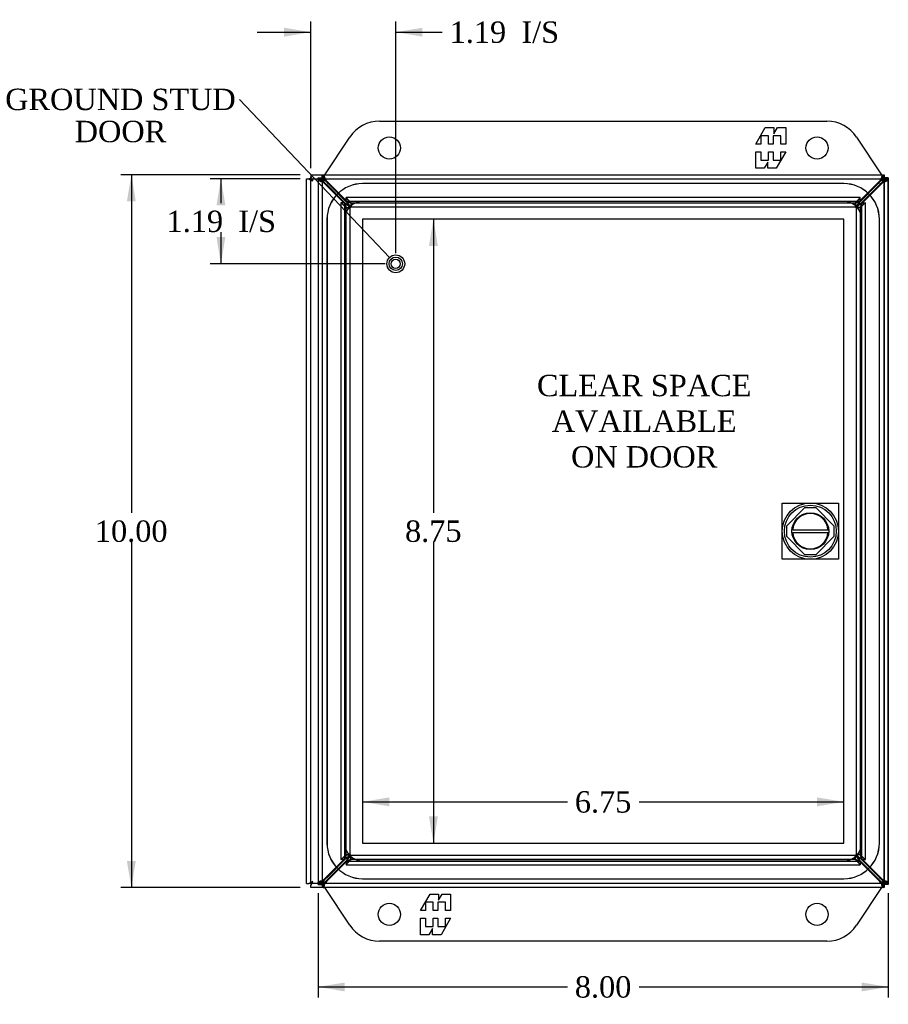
# Model space of a CAD drawing. Header units: inches. Extents: x 0.2 to 65.9, y -0.4 to 43.8.
# Tile 3 of 9: x 12.4 to 24.6, y 15 to 28.8. Entities that reach past the tile are written whole.
import ezdxf
from ezdxf import colors
from ezdxf.entities.mleader import LeaderData, LeaderLine
from ezdxf.enums import TextEntityAlignment as Align
from ezdxf.lldxf.tags import DXFTag
from ezdxf.math import Vec2, Vec3

# ---------------------------------------------------------------- set-up
doc = ezdxf.new("R2010")
doc.units = ezdxf.units.IN
doc.header["$MEASUREMENT"] = 0
for name, color, linetype in [('COM54601-12', 7, 'Continuous'), ('COM54602-8', 7, 'Continuous'), ('COM54604-3', 7, 'Continuous'), ('COM70219', 7, 'Continuous'), ('Default', 7, 'Continuous'), ('DV1_Default', 7, 'Continuous'), ('HNG14586-9B', 7, 'Continuous'), ('HNG14586-9C', 7, 'Continuous'), ('LOK10017', 7, 'Continuous'), ('STD26020', 7, 'Continuous')]:
    doc.layers.add(name, color=color, linetype=linetype)
doc.styles.add('SEACAD_Times_New_Roman', font='times.ttf')
tags = doc.linetypes.add('HIDDEN2', pattern=[0.1875, 0.125, -0.0625]).pattern_tags.tags
tags[6:7] = [DXFTag(74, 4), DXFTag(75, 0), DXFTag(340, '0'), DXFTag(46, 0.0), DXFTag(50, 0.0), DXFTag(44, 0.0), DXFTag(45, 0.0)]
tags[4:5] = [DXFTag(74, 4), DXFTag(75, 0), DXFTag(340, '0'), DXFTag(46, 0.0), DXFTag(50, 0.0), DXFTag(44, 0.0), DXFTag(45, 0.0)]
doc.dimstyles.new('HAMMOND_(STH_-_48x32)', dxfattribs={"dimtxt": 0.3, "dimasz": 0.375, "dimexe": 0.15, "dimexo": 0.15, "dimgap": 0.075, "dimtad": 0, "dimtih": 1, "dimtoh": 1, "dimzin": 0, "dimdsep": 46, "dimtxsty": 'SEACAD_Times_New_Roman', "dimblk1": '_SE_FILLED', "dimblk2": '_SE_FILLED', "dimsah": 1, "dimcen": 0.15, "dimadec": 0, "dimazin": 0, "dimtfac": 0.8, "dimtofl": 0, "dimtmove": 0, "dimatfit": 3, "dimfxl": 1, "dimtolj": 1, "dimtzin": 0, "dimarcsym": 0})

# ---------------------------------------------------------------- blocks, each defined once
blk = doc.blocks.new('_SE_FILLED')
at = {"color": 0}
blk.add_line((0, 0), (-1, 0), dxfattribs=at)
blk.add_solid([(0, 0), (-1, -0.1665), (-1, 0.1665), (0, 0)], dxfattribs=at)
blk = doc.blocks.new('SE')
at = {"layer": 'COM54601-12', "color": 7, "linetype": 'HIDDEN2'}
for p, q in [((16.565, 26.584), (16.622, 26.584)), ((16.565, 26.553), (16.565, 26.584)), ((16.565, 26.569), (16.622, 26.569)), ((16.565, 26.553), (16.622, 26.553)), ((16.565, 26.553), (16.565, 16.7)), ((16.622, 26.57), (16.622, 26.627)), ((16.622, 26.553), (16.622, 26.584)), ((16.622, 26.553), (16.622, 16.7)), ((16.629, 26.525), (16.643, 26.525)), ((16.638, 26.627), (16.638, 26.57)), ((16.666, 26.563), (16.666, 26.548)), ((16.701, 26.52), (16.967, 26.254)), ((24.162, 26.254), (24.429, 26.52)), ((24.463, 26.563), (24.463, 26.548)), ((24.501, 26.525), (24.486, 26.525)), ((24.491, 26.627), (24.491, 26.57)), ((24.508, 26.57), (24.508, 26.553)), ((24.565, 26.569), (24.508, 26.569)), ((24.508, 16.7), (24.508, 26.553)), ((24.563, 26.553), (24.508, 26.553)), ((16.671, 26.491), (16.938, 26.224)), ((16.686, 26.491), (16.952, 26.224)), ((16.701, 26.506), (16.967, 26.239)), ((24.162, 26.239), (24.429, 26.506)), ((24.177, 26.224), (24.444, 26.491)), ((24.192, 26.224), (24.459, 26.491)), ((16.958, 26.253), (16.958, 26.308)), ((24.172, 26.308), (16.958, 26.308)), ((17.026, 26.233), (16.958, 26.308)), ((17.026, 26.178), (16.958, 26.253)), ((24.172, 26.253), (16.958, 26.253)), ((16.967, 26.254), (16.967, 26.239)), ((24.172, 26.308), (24.104, 26.233)), ((24.172, 26.253), (24.104, 26.178)), ((24.162, 26.254), (24.162, 26.239)), ((24.172, 26.253), (24.172, 26.308)), ((16.883, 26.233), (16.883, 17.02)), ((16.938, 26.233), (16.883, 26.233)), ((16.958, 26.166), (16.883, 26.233)), ((16.938, 26.233), (16.938, 17.02)), ((17.013, 26.166), (16.938, 26.233)), ((16.938, 26.224), (16.952, 26.224)), ((16.959, 26.162), (16.958, 26.166)), ((16.958, 26.166), (17.013, 26.166)), ((16.959, 17.09), (16.959, 26.163)), ((16.959, 26.162), (17.016, 26.162)), ((17.016, 26.162), (17.013, 26.166)), ((17.016, 17.09), (17.016, 26.163)), ((17.026, 26.233), (17.026, 26.178)), ((17.029, 26.232), (17.026, 26.233)), ((17.029, 26.175), (17.026, 26.178)), ((17.029, 26.232), (17.029, 26.175)), ((17.029, 26.232), (24.101, 26.232)), ((17.029, 26.175), (24.101, 26.175)), ((24.104, 26.233), (24.101, 26.232)), ((24.101, 26.232), (24.101, 26.175)), ((24.104, 26.178), (24.101, 26.175)), ((24.104, 26.233), (24.104, 26.178)), ((24.113, 26.162), (24.116, 26.166)), ((24.113, 26.163), (24.113, 17.09)), ((24.17, 26.162), (24.113, 26.162)), ((24.191, 26.233), (24.116, 26.166)), ((24.171, 26.166), (24.116, 26.166)), ((24.17, 26.162), (24.171, 26.166)), ((24.17, 26.163), (24.17, 17.09)), ((24.246, 26.233), (24.171, 26.166)), ((24.192, 26.224), (24.177, 26.224)), ((24.191, 26.233), (24.246, 26.233)), ((24.191, 17.02), (24.191, 26.233)), ((24.246, 17.02), (24.246, 26.233)), ((16.938, 17.029), (16.671, 16.763)), ((16.952, 17.029), (16.686, 16.763)), ((16.967, 17.014), (16.701, 16.748)), ((16.967, 16.999), (16.701, 16.733)), ((16.883, 17.02), (16.958, 17.087)), ((16.938, 17.02), (16.883, 17.02)), ((16.938, 17.02), (17.013, 17.087)), ((16.938, 17.029), (16.952, 17.029)), ((16.958, 17.087), (16.959, 17.091)), ((16.958, 17.087), (17.013, 17.087)), ((16.958, 17), (17.026, 17.075)), ((16.958, 16.945), (17.026, 17.02)), ((16.958, 17), (16.958, 16.945)), ((16.958, 17), (24.172, 17)), ((16.959, 17.091), (17.016, 17.091)), ((16.967, 16.999), (16.967, 17.014)), ((17.013, 17.087), (17.016, 17.091)), ((17.026, 17.075), (17.029, 17.078)), ((17.026, 17.02), (17.026, 17.075)), ((17.026, 17.02), (17.029, 17.021)), ((17.029, 17.021), (17.029, 17.078)), ((24.101, 17.078), (17.029, 17.078)), ((24.101, 17.021), (17.029, 17.021)), ((24.101, 17.021), (24.101, 17.078)), ((24.101, 17.078), (24.104, 17.075)), ((24.101, 17.021), (24.104, 17.02)), ((24.104, 17.02), (24.104, 17.075)), ((24.104, 17.075), (24.172, 17)), ((24.104, 17.02), (24.172, 16.945)), ((24.17, 17.091), (24.113, 17.091)), ((24.116, 17.087), (24.113, 17.091)), ((24.116, 17.087), (24.191, 17.02)), ((24.171, 17.087), (24.116, 17.087)), ((24.429, 16.748), (24.162, 17.014)), ((24.162, 16.999), (24.162, 17.014)), ((24.429, 16.733), (24.162, 16.999)), ((24.171, 17.087), (24.17, 17.091)), ((24.171, 17.087), (24.246, 17.02)), ((24.172, 17), (24.172, 16.945)), ((24.444, 16.763), (24.177, 17.029)), ((24.192, 17.029), (24.177, 17.029)), ((24.191, 17.02), (24.246, 17.02)), ((24.459, 16.763), (24.192, 17.029)), ((16.958, 16.945), (24.172, 16.945)), ((16.629, 16.728), (16.643, 16.728)), ((24.501, 16.728), (24.486, 16.728)), ((16.565, 16.669), (16.565, 16.7)), ((16.565, 16.7), (16.622, 16.7)), ((16.565, 16.684), (16.622, 16.684)), ((16.565, 16.669), (16.622, 16.669)), ((16.622, 16.669), (16.622, 16.7)), ((16.622, 16.684), (16.622, 16.627)), ((16.638, 16.627), (16.638, 16.684)), ((16.666, 16.69), (16.666, 16.705)), ((24.463, 16.69), (24.463, 16.705)), ((24.491, 16.627), (24.491, 16.684)), ((24.508, 16.7), (24.508, 16.684)), ((24.563, 16.7), (24.508, 16.7)), ((24.565, 16.684), (24.508, 16.684))]:
    blk.add_line(p, q, dxfattribs=at)
at = {"layer": 'COM54601-12', "color": 7, "linetype": 'Continuous'}
for p, q in [((24.506, 26.627), (24.508, 26.627)), ((24.508, 26.57), (24.506, 26.57)), ((24.508, 26.57), (24.508, 26.627)), ((24.508, 26.584), (24.508, 26.57)), ((24.565, 26.584), (24.508, 26.584)), ((24.565, 26.553), (24.563, 26.553)), ((24.565, 26.584), (24.565, 26.553)), ((24.565, 16.7), (24.565, 26.553)), ((24.506, 16.684), (24.508, 16.684)), ((24.508, 16.627), (24.506, 16.627)), ((24.508, 16.684), (24.508, 16.669)), ((24.508, 16.684), (24.508, 16.627)), ((24.565, 16.669), (24.508, 16.669)), ((24.565, 16.7), (24.563, 16.7)), ((24.565, 16.7), (24.565, 16.669))]:
    blk.add_line(p, q, dxfattribs=at)
at = {"layer": 'COM54601-12', "color": 7, "linetype": 'HIDDEN2'}
for centre, radius, start, end in [((17.038, 26.358), 0.126, 235.7815, 265.715), ((24.091, 26.358), 0.126, 274.285, 304.2185), ((16.835, 26.153), 0.125, 4.134, 34.3695), ((24.296, 26.153), 0.126, 145.7815, 175.715), ((16.835, 17.1), 0.125, 325.6305, 355.866), ((17.038, 16.895), 0.126, 94.285, 124.2185), ((24.091, 16.895), 0.126, 55.7815, 85.715), ((24.296, 17.1), 0.126, 184.285, 214.2185)]:
    blk.add_arc(centre, radius, start, end, dxfattribs=at)
for centre, major_axis, start_param, end_param in [((16.482, 26.288), (0, 0.281), 5.515118, 5.714971), ((16.497, 26.288), (0, 0.281), 5.515118, 5.714971), ((16.903, 26.709), (-0.281, 0), 0.568214, 0.768068), ((16.903, 26.694), (-0.281, 0), 0.568214, 0.768068), ((24.227, 26.709), (0.281, 0), 5.515118, 5.714971), ((24.227, 26.694), (0.281, 0), 5.515118, 5.714971), ((24.632, 26.288), (0, 0.281), 0.568214, 0.768068), ((24.647, 26.288), (0, 0.281), 0.568214, 0.768068), ((16.482, 16.965), (0, -0.281), 0.568214, 0.768068), ((16.497, 16.965), (0, -0.281), 0.568214, 0.768068), ((16.903, 16.559), (-0.281, 0), 5.515118, 5.714971), ((16.903, 16.544), (-0.281, 0), 5.515118, 5.714971), ((24.227, 16.559), (0.281, 0), 0.568214, 0.768068), ((24.227, 16.544), (0.281, 0), 0.568214, 0.768068), ((24.632, 16.965), (0, -0.281), 5.515118, 5.714971), ((24.647, 16.965), (0, -0.281), 5.515118, 5.714971)]:
    blk.add_ellipse(centre, major_axis=major_axis, ratio=0.965926, start_param=start_param, end_param=end_param, dxfattribs=at)
for points, knots in [([(16.565, 26.569), (16.565, 26.567), (16.567, 26.565), (16.576, 26.56), (16.582, 26.557), (16.598, 26.553), (16.607, 26.55), (16.628, 26.545), (16.64, 26.543), (16.651, 26.541)], [0, 0, 0, 0, 0.25, 0.25, 0.5, 0.5, 0.75, 0.75, 1, 1, 1, 1]), ([(16.565, 26.553), (16.565, 26.551), (16.566, 26.549), (16.573, 26.545), (16.578, 26.543), (16.589, 26.539), (16.596, 26.536), (16.612, 26.531), (16.62, 26.528), (16.629, 26.525)], [0, 0, 0, 0, 0.25, 0.25, 0.5, 0.5, 0.75, 0.75, 1, 1, 1, 1]), ([(16.622, 26.627), (16.624, 26.627), (16.627, 26.624), (16.632, 26.616), (16.634, 26.609), (16.639, 26.593), (16.641, 26.584), (16.646, 26.563), (16.648, 26.552), (16.651, 26.541)], [0, 0, 0, 0, 0.25, 0.25, 0.5, 0.5, 0.75, 0.75, 1, 1, 1, 1]), ([(16.622, 26.57), (16.627, 26.57), (16.632, 26.566), (16.641, 26.556), (16.646, 26.548), (16.651, 26.541)], [0, 0, 0, 0, 0.5, 0.5, 1, 1, 1, 1]), ([(16.622, 26.569), (16.622, 26.567), (16.623, 26.565), (16.625, 26.56), (16.628, 26.557), (16.633, 26.553), (16.636, 26.55), (16.643, 26.545), (16.647, 26.543), (16.651, 26.541)], [0, 0, 0, 0, 0.25, 0.25, 0.5, 0.5, 0.75, 0.75, 1, 1, 1, 1]), ([(16.622, 26.553), (16.622, 26.553), (16.622, 26.551), (16.622, 26.549), (16.623, 26.547), (16.625, 26.545), (16.626, 26.543), (16.628, 26.54), (16.631, 26.537), (16.635, 26.533), (16.639, 26.53), (16.642, 26.527), (16.643, 26.525)], [0, 0, 0, 0, 0.080113, 0.16076, 0.241962, 0.323735, 0.406095, 0.489057, 0.614609, 0.741594, 0.870047, 1, 1, 1, 1]), ([(16.638, 26.627), (16.639, 26.627), (16.639, 26.626), (16.64, 26.626), (16.642, 26.625), (16.643, 26.623), (16.644, 26.622), (16.645, 26.62), (16.646, 26.617), (16.648, 26.614), (16.649, 26.611), (16.651, 26.606), (16.654, 26.599), (16.657, 26.589), (16.66, 26.58), (16.663, 26.571), (16.665, 26.566), (16.666, 26.563)], [0, 0, 0, 0, 0.051734, 0.103313, 0.154733, 0.205989, 0.257076, 0.30799, 0.358727, 0.409282, 0.459652, 0.509831, 0.634311, 0.757519, 0.838964, 0.919797, 1, 1, 1, 1]), ([(16.638, 26.57), (16.64, 26.57), (16.642, 26.569), (16.646, 26.567), (16.648, 26.565), (16.653, 26.561), (16.655, 26.559), (16.66, 26.554), (16.663, 26.551), (16.666, 26.548)], [0, 0, 0, 0, 0.25, 0.25, 0.5, 0.5, 0.75, 0.75, 1, 1, 1, 1]), ([(24.463, 26.563), (24.464, 26.565), (24.465, 26.569), (24.467, 26.574), (24.469, 26.58), (24.471, 26.585), (24.473, 26.59), (24.474, 26.595), (24.476, 26.599), (24.477, 26.604), (24.48, 26.61), (24.482, 26.616), (24.485, 26.621), (24.488, 26.625), (24.489, 26.626), (24.491, 26.626), (24.491, 26.627)], [0, 0, 0, 0, 0.053413, 0.107109, 0.161083, 0.215329, 0.269842, 0.324617, 0.379649, 0.434931, 0.490459, 0.616155, 0.742995, 0.828211, 0.913886, 1, 1, 1, 1]), ([(24.463, 26.548), (24.466, 26.551), (24.469, 26.554), (24.474, 26.559), (24.477, 26.561), (24.481, 26.565), (24.484, 26.567), (24.488, 26.569), (24.49, 26.57), (24.491, 26.57)], [0, 0, 0, 0, 0.25, 0.25, 0.5, 0.5, 0.75, 0.75, 1, 1, 1, 1]), ([(24.479, 26.541), (24.481, 26.552), (24.484, 26.563), (24.488, 26.584), (24.491, 26.593), (24.496, 26.609), (24.498, 26.616), (24.503, 26.624), (24.505, 26.627), (24.508, 26.627)], [0, 0, 0, 0, 0.25, 0.25, 0.5, 0.5, 0.75, 0.75, 1, 1, 1, 1]), ([(24.479, 26.541), (24.483, 26.543), (24.486, 26.545), (24.493, 26.55), (24.497, 26.553), (24.502, 26.557), (24.504, 26.56), (24.507, 26.565), (24.508, 26.567), (24.508, 26.569)], [0, 0, 0, 0, 0.25, 0.25, 0.5, 0.5, 0.75, 0.75, 1, 1, 1, 1]), ([(24.479, 26.541), (24.49, 26.543), (24.501, 26.545), (24.522, 26.55), (24.532, 26.553), (24.548, 26.557), (24.554, 26.56), (24.563, 26.565), (24.565, 26.567), (24.565, 26.569)], [0, 0, 0, 0, 0.25, 0.25, 0.5, 0.5, 0.75, 0.75, 1, 1, 1, 1]), ([(24.486, 26.525), (24.487, 26.526), (24.489, 26.528), (24.492, 26.531), (24.495, 26.533), (24.497, 26.536), (24.499, 26.538), (24.502, 26.541), (24.504, 26.544), (24.506, 26.547), (24.508, 26.55), (24.508, 26.552), (24.508, 26.553)], [0, 0, 0, 0, 0.086835, 0.173002, 0.258508, 0.343362, 0.427575, 0.511159, 0.635327, 0.758153, 0.879691, 1, 1, 1, 1]), ([(24.501, 26.525), (24.51, 26.528), (24.518, 26.531), (24.533, 26.536), (24.54, 26.539), (24.552, 26.543), (24.557, 26.545), (24.563, 26.549), (24.565, 26.551), (24.565, 26.553)], [0, 0, 0, 0, 0.25, 0.25, 0.5, 0.5, 0.75, 0.75, 1, 1, 1, 1]), ([(16.967, 26.239), (16.972, 26.23), (16.978, 26.222), (16.988, 26.206), (16.993, 26.199), (17.003, 26.188), (17.008, 26.184), (17.019, 26.177), (17.024, 26.176), (17.029, 26.175)], [0, 0, 0, 0, 0.25, 0.25, 0.5, 0.5, 0.75, 0.75, 1, 1, 1, 1]), ([(24.101, 26.175), (24.106, 26.176), (24.111, 26.177), (24.121, 26.184), (24.126, 26.188), (24.137, 26.199), (24.142, 26.206), (24.152, 26.222), (24.157, 26.23), (24.162, 26.239)], [0, 0, 0, 0, 0.25, 0.25, 0.5, 0.5, 0.75, 0.75, 1, 1, 1, 1]), ([(16.952, 26.224), (16.97, 26.214), (16.986, 26.204), (17.009, 26.183), (17.016, 26.173), (17.016, 26.162)], [0, 0, 0, 0, 0.5, 0.5, 1, 1, 1, 1]), ([(24.177, 26.224), (24.168, 26.219), (24.16, 26.214), (24.144, 26.204), (24.138, 26.198), (24.126, 26.188), (24.122, 26.183), (24.115, 26.173), (24.114, 26.168), (24.113, 26.162)], [0, 0, 0, 0, 0.25, 0.25, 0.5, 0.5, 0.75, 0.75, 1, 1, 1, 1]), ([(17.016, 17.091), (17.016, 17.08), (17.009, 17.07), (16.986, 17.05), (16.97, 17.039), (16.952, 17.029)], [0, 0, 0, 0, 0.5, 0.5, 1, 1, 1, 1]), ([(17.029, 17.078), (17.024, 17.078), (17.019, 17.076), (17.008, 17.07), (17.003, 17.065), (16.993, 17.054), (16.988, 17.047), (16.978, 17.032), (16.972, 17.023), (16.967, 17.014)], [0, 0, 0, 0, 0.25, 0.25, 0.5, 0.5, 0.75, 0.75, 1, 1, 1, 1]), ([(24.162, 17.014), (24.157, 17.023), (24.152, 17.032), (24.142, 17.047), (24.137, 17.054), (24.126, 17.065), (24.121, 17.07), (24.111, 17.076), (24.106, 17.078), (24.101, 17.078)], [0, 0, 0, 0, 0.25, 0.25, 0.5, 0.5, 0.75, 0.75, 1, 1, 1, 1]), ([(24.113, 17.091), (24.114, 17.086), (24.115, 17.08), (24.122, 17.07), (24.126, 17.065), (24.138, 17.055), (24.144, 17.05), (24.16, 17.039), (24.168, 17.034), (24.177, 17.029)], [0, 0, 0, 0, 0.25, 0.25, 0.5, 0.5, 0.75, 0.75, 1, 1, 1, 1]), ([(16.629, 16.728), (16.62, 16.725), (16.612, 16.722), (16.596, 16.717), (16.589, 16.715), (16.578, 16.71), (16.573, 16.708), (16.566, 16.704), (16.565, 16.702), (16.565, 16.7)], [0, 0, 0, 0, 0.25, 0.25, 0.5, 0.5, 0.75, 0.75, 1, 1, 1, 1]), ([(16.651, 16.713), (16.64, 16.71), (16.628, 16.708), (16.607, 16.703), (16.598, 16.701), (16.582, 16.696), (16.576, 16.693), (16.567, 16.689), (16.565, 16.686), (16.565, 16.684)], [0, 0, 0, 0, 0.25, 0.25, 0.5, 0.5, 0.75, 0.75, 1, 1, 1, 1]), ([(16.643, 16.728), (16.642, 16.727), (16.64, 16.725), (16.638, 16.722), (16.635, 16.72), (16.632, 16.717), (16.63, 16.715), (16.628, 16.712), (16.625, 16.709), (16.623, 16.706), (16.622, 16.703), (16.622, 16.701), (16.622, 16.7)], [0, 0, 0, 0, 0.086835, 0.173002, 0.258508, 0.343362, 0.427575, 0.511159, 0.635327, 0.758153, 0.879691, 1, 1, 1, 1]), ([(16.651, 16.713), (16.648, 16.701), (16.646, 16.69), (16.641, 16.669), (16.639, 16.66), (16.634, 16.644), (16.632, 16.637), (16.627, 16.629), (16.624, 16.627), (16.622, 16.627)], [0, 0, 0, 0, 0.25, 0.25, 0.5, 0.5, 0.75, 0.75, 1, 1, 1, 1]), ([(16.651, 16.713), (16.646, 16.705), (16.641, 16.697), (16.632, 16.687), (16.627, 16.684), (16.622, 16.684)], [0, 0, 0, 0, 0.5, 0.5, 1, 1, 1, 1]), ([(16.651, 16.713), (16.647, 16.71), (16.643, 16.708), (16.636, 16.703), (16.633, 16.701), (16.628, 16.696), (16.625, 16.693), (16.623, 16.689), (16.622, 16.686), (16.622, 16.684)], [0, 0, 0, 0, 0.25, 0.25, 0.5, 0.5, 0.75, 0.75, 1, 1, 1, 1]), ([(24.508, 16.627), (24.505, 16.627), (24.503, 16.629), (24.498, 16.637), (24.496, 16.644), (24.491, 16.66), (24.488, 16.669), (24.484, 16.69), (24.481, 16.701), (24.479, 16.713)], [0, 0, 0, 0, 0.25, 0.25, 0.5, 0.5, 0.75, 0.75, 1, 1, 1, 1]), ([(24.508, 16.684), (24.508, 16.686), (24.507, 16.689), (24.504, 16.693), (24.502, 16.696), (24.497, 16.701), (24.493, 16.703), (24.486, 16.708), (24.483, 16.71), (24.479, 16.713)], [0, 0, 0, 0, 0.25, 0.25, 0.5, 0.5, 0.75, 0.75, 1, 1, 1, 1]), ([(24.565, 16.684), (24.565, 16.686), (24.563, 16.689), (24.554, 16.693), (24.548, 16.696), (24.532, 16.701), (24.522, 16.703), (24.501, 16.708), (24.49, 16.71), (24.479, 16.713)], [0, 0, 0, 0, 0.25, 0.25, 0.5, 0.5, 0.75, 0.75, 1, 1, 1, 1]), ([(24.508, 16.7), (24.508, 16.701), (24.508, 16.702), (24.507, 16.704), (24.506, 16.706), (24.505, 16.708), (24.503, 16.71), (24.501, 16.713), (24.498, 16.716), (24.495, 16.72), (24.491, 16.724), (24.488, 16.726), (24.486, 16.728)], [0, 0, 0, 0, 0.080113, 0.16076, 0.241962, 0.323735, 0.406095, 0.489057, 0.614609, 0.741594, 0.870047, 1, 1, 1, 1]), ([(24.565, 16.7), (24.565, 16.702), (24.563, 16.704), (24.557, 16.708), (24.552, 16.71), (24.54, 16.715), (24.533, 16.717), (24.518, 16.722), (24.51, 16.725), (24.501, 16.728)], [0, 0, 0, 0, 0.25, 0.25, 0.5, 0.5, 0.75, 0.75, 1, 1, 1, 1]), ([(16.638, 16.684), (16.639, 16.684), (16.64, 16.684), (16.642, 16.684), (16.644, 16.685), (16.646, 16.686), (16.648, 16.688), (16.651, 16.69), (16.654, 16.693), (16.658, 16.697), (16.662, 16.701), (16.665, 16.704), (16.666, 16.705)], [0, 0, 0, 0, 0.080113, 0.16076, 0.241962, 0.323735, 0.406095, 0.489057, 0.614609, 0.741594, 0.870047, 1, 1, 1, 1]), ([(16.638, 16.627), (16.64, 16.627), (16.642, 16.628), (16.646, 16.635), (16.648, 16.639), (16.653, 16.651), (16.655, 16.658), (16.66, 16.673), (16.663, 16.682), (16.666, 16.69)], [0, 0, 0, 0, 0.25, 0.25, 0.5, 0.5, 0.75, 0.75, 1, 1, 1, 1]), ([(24.463, 16.705), (24.464, 16.704), (24.466, 16.702), (24.469, 16.699), (24.472, 16.697), (24.474, 16.694), (24.477, 16.692), (24.479, 16.69), (24.482, 16.687), (24.486, 16.685), (24.489, 16.684), (24.49, 16.684), (24.491, 16.684)], [0, 0, 0, 0, 0.086835, 0.173002, 0.258508, 0.343362, 0.427575, 0.511159, 0.635327, 0.758153, 0.879691, 1, 1, 1, 1]), ([(24.463, 16.69), (24.466, 16.682), (24.469, 16.673), (24.474, 16.658), (24.477, 16.651), (24.481, 16.639), (24.484, 16.635), (24.488, 16.628), (24.49, 16.627), (24.491, 16.627)], [0, 0, 0, 0, 0.25, 0.25, 0.5, 0.5, 0.75, 0.75, 1, 1, 1, 1])]:
    blk.add_open_spline(points, degree=3, knots=knots, dxfattribs=at)
at = {"layer": 'COM54602-8', "color": 7, "linetype": 'Continuous'}
for p, q in [((16.405, 16.684), (16.405, 26.57)), ((16.405, 26.57), (16.435, 26.57)), ((16.462, 26.57), (16.435, 26.57)), ((16.463, 26.627), (24.506, 26.627)), ((16.463, 26.627), (16.463, 26.597)), ((16.463, 26.57), (16.463, 26.597)), ((16.488, 26.544), (16.463, 26.57)), ((16.491, 26.541), (16.491, 26.541)), ((16.491, 26.541), (16.491, 26.541)), ((16.491, 26.541), (16.491, 26.541)), ((16.491, 26.541), (16.491, 26.541)), ((24.477, 26.541), (24.478, 26.541)), ((24.477, 26.541), (24.477, 26.541)), ((24.478, 26.541), (24.477, 26.541)), ((24.478, 26.541), (24.478, 26.541)), ((24.478, 26.541), (24.478, 26.541)), ((24.481, 26.544), (24.507, 26.57)), ((24.506, 26.627), (24.506, 26.597)), ((24.506, 26.57), (24.506, 26.597)), ((24.507, 26.57), (24.534, 26.57)), ((24.563, 26.57), (24.534, 26.57)), ((24.563, 26.57), (24.563, 16.684)), ((16.491, 16.712), (16.462, 16.684)), ((16.491, 16.713), (16.491, 16.713)), ((16.491, 16.712), (16.491, 16.713)), ((16.491, 16.713), (16.491, 16.712)), ((16.491, 16.712), (16.491, 16.712)), ((24.478, 16.713), (24.477, 16.713)), ((24.477, 16.713), (24.477, 16.712)), ((24.477, 16.712), (24.478, 16.712)), ((24.478, 16.712), (24.478, 16.713)), ((16.405, 16.684), (16.435, 16.684)), ((16.462, 16.684), (16.435, 16.684)), ((16.463, 16.683), (16.463, 16.656)), ((16.463, 16.627), (16.463, 16.656)), ((24.506, 16.627), (16.463, 16.627)), ((24.482, 16.708), (24.506, 16.683)), ((24.506, 16.683), (24.506, 16.656)), ((24.506, 16.627), (24.506, 16.656)), ((24.507, 16.684), (24.534, 16.684)), ((24.563, 16.684), (24.534, 16.684))]:
    blk.add_line(p, q, dxfattribs=at)
at = {"layer": 'COM54602-8', "color": 7, "linetype": 'HIDDEN2'}
for p, q in [((16.462, 16.684), (16.462, 26.569)), ((16.463, 26.57), (24.506, 26.57)), ((24.506, 26.569), (24.506, 16.684)), ((23.14, 21.702), (23.396, 21.958)), ((23.396, 21.958), (23.547, 21.958)), ((23.547, 21.958), (23.802, 21.702)), ((23.14, 21.551), (23.14, 21.702)), ((23.802, 21.702), (23.802, 21.551)), ((23.396, 21.296), (23.14, 21.551)), ((23.802, 21.551), (23.547, 21.296)), ((23.547, 21.296), (23.396, 21.296)), ((24.506, 16.684), (16.463, 16.684))]:
    blk.add_line(p, q, dxfattribs=at)
at = {"layer": 'COM54602-8', "color": 7, "linetype": 'Continuous'}
for centre, start, end in [((16.72, 27.06), 239.7945, 246.1872), ((15.972, 26.312), 23.8128, 30.2055), ((24.997, 26.312), 149.7945, 156.1872), ((24.249, 27.06), 293.8128, 300.2055), ((16.72, 16.193), 113.8128, 120.2055), ((15.972, 16.941), 329.7945, 336.1872), ((24.249, 16.193), 59.7945, 66.1872), ((24.997, 16.941), 203.8128, 210.2055)]:
    blk.add_arc(centre, 0.568, start, end, dxfattribs=at)
at = {"layer": 'COM54604-3', "color": 7, "linetype": 'Continuous'}
for p, q in [((17.426, 27.377), (23.704, 27.377)), ((22.705, 27.055), (22.839, 27.287)), ((22.839, 27.287), (22.959, 27.287)), ((22.959, 27.287), (22.959, 27.202)), ((22.959, 27.202), (23.008, 27.287)), ((23.008, 27.287), (23.127, 27.287)), ((23.127, 27.287), (23.127, 27.055)), ((16.658, 26.627), (17.01, 27.154)), ((22.883, 27.171), (22.776, 27.171)), ((22.776, 27.171), (22.776, 27.055)), ((22.883, 27.055), (22.883, 27.171)), ((23.056, 27.171), (22.949, 27.171)), ((22.949, 27.171), (22.949, 27.055)), ((23.056, 27.055), (23.056, 27.171)), ((24.12, 27.154), (24.471, 26.627)), ((22.776, 27.055), (22.705, 27.055)), ((22.705, 26.716), (22.705, 26.948)), ((22.705, 26.948), (22.776, 26.948)), ((22.776, 26.948), (22.776, 26.832)), ((22.949, 27.055), (22.883, 27.055)), ((22.883, 26.832), (22.883, 26.948)), ((22.883, 26.948), (22.949, 26.948)), ((22.949, 26.948), (22.949, 26.832)), ((23.127, 26.948), (22.993, 26.716)), ((23.127, 27.055), (23.056, 27.055)), ((23.056, 26.832), (23.056, 26.948)), ((23.056, 26.948), (23.127, 26.948)), ((22.776, 26.832), (22.883, 26.832)), ((22.873, 26.801), (22.824, 26.716)), ((22.873, 26.716), (22.873, 26.801)), ((22.949, 26.832), (23.056, 26.832)), ((22.824, 26.716), (22.705, 26.716)), ((22.993, 26.716), (22.873, 26.716)), ((17.01, 16.099), (16.658, 16.627)), ((24.471, 16.627), (24.12, 16.099)), ((18.002, 16.306), (18.136, 16.538)), ((18.136, 16.538), (18.256, 16.538)), ((18.256, 16.538), (18.256, 16.453)), ((18.256, 16.453), (18.305, 16.538)), ((18.305, 16.538), (18.424, 16.538)), ((18.424, 16.538), (18.424, 16.306)), ((18.073, 16.306), (18.002, 16.306)), ((18.18, 16.422), (18.073, 16.422)), ((18.073, 16.422), (18.073, 16.306)), ((18.18, 16.306), (18.18, 16.422)), ((18.246, 16.306), (18.18, 16.306)), ((18.353, 16.422), (18.246, 16.422)), ((18.246, 16.422), (18.246, 16.306)), ((18.353, 16.306), (18.353, 16.422)), ((18.424, 16.306), (18.353, 16.306)), ((18.002, 15.967), (18.002, 16.199)), ((18.002, 16.199), (18.073, 16.199)), ((18.073, 16.199), (18.073, 16.083)), ((18.18, 16.083), (18.18, 16.199)), ((18.18, 16.199), (18.246, 16.199)), ((18.246, 16.199), (18.246, 16.083)), ((18.424, 16.199), (18.29, 15.967)), ((18.353, 16.083), (18.353, 16.199)), ((18.353, 16.199), (18.424, 16.199)), ((18.073, 16.083), (18.18, 16.083)), ((18.17, 16.052), (18.121, 15.967)), ((18.17, 15.967), (18.17, 16.052)), ((18.246, 16.083), (18.353, 16.083)), ((18.121, 15.967), (18.002, 15.967)), ((18.29, 15.967), (18.17, 15.967)), ((23.704, 15.877), (17.426, 15.877))]:
    blk.add_line(p, q, dxfattribs=at)
for centre in [(17.565, 27.002), (23.565, 27.002), (17.565, 16.252), (23.565, 16.252)]:
    blk.add_circle(centre, 0.156, dxfattribs=at)
for centre, start, end in [((17.426, 26.877), 90, 146.3099), ((23.704, 26.877), 33.6901, 90), ((17.426, 16.377), 213.6901, 270), ((23.704, 16.377), 270, 326.3099)]:
    blk.add_arc(centre, 0.5, start, end, dxfattribs=at)
at = {"layer": 'COM70219', "color": 7, "linetype": 'HIDDEN2'}
for p, q in [((23.94, 26.502), (17.19, 26.502)), ((23.94, 26.501), (17.19, 26.501)), ((23.94, 26.252), (17.19, 26.252)), ((16.69, 26.002), (16.69, 17.252)), ((16.691, 26.002), (16.691, 17.252)), ((16.94, 26.002), (16.94, 17.252)), ((17.189, 26.002), (17.189, 17.252)), ((23.94, 26.003), (17.19, 26.003)), ((23.94, 26.002), (17.19, 26.002)), ((17.19, 26.002), (17.19, 17.252)), ((23.94, 17.252), (23.94, 26.002)), ((23.941, 17.252), (23.941, 26.002)), ((24.19, 17.252), (24.19, 26.002)), ((24.439, 17.252), (24.439, 26.002)), ((24.44, 17.252), (24.44, 26.002)), ((17.19, 17.252), (23.94, 17.252)), ((17.19, 17.251), (23.94, 17.251)), ((17.19, 17.002), (23.94, 17.002)), ((17.19, 16.753), (23.94, 16.753)), ((17.19, 16.752), (23.94, 16.752))]:
    blk.add_line(p, q, dxfattribs=at)
for centre, radius, start, end in [((17.19, 26.002), 0.5, 90, 180), ((17.19, 26.002), 0.499, 90, 180), ((23.94, 26.002), 0.5, 0, 90), ((23.94, 26.002), 0.499, 0, 90), ((17.19, 26.002), 0.25, 90, 180), ((23.94, 26.002), 0.25, 0, 90), ((17.19, 26.002), 0.001, 90, 180), ((23.94, 26.002), 0.001, 0, 90), ((17.19, 17.252), 0.5, 180, 270), ((17.19, 17.252), 0.499, 180, 270), ((17.19, 17.252), 0.25, 180, 270), ((17.19, 17.252), 0.001, 180, 270), ((23.94, 17.252), 0.5, 270, 360), ((23.94, 17.252), 0.001, 270, 360), ((23.94, 17.252), 0.25, 270, 360), ((23.94, 17.252), 0.499, 270, 360)]:
    blk.add_arc(centre, radius, start, end, dxfattribs=at)
at = {"layer": 'DV1_Default', "color": 7, "linetype": 'HIDDEN2'}
for p, q in [((23.077, 22.021), (23.865, 22.021)), ((23.077, 21.233), (23.077, 22.021)), ((23.865, 22.021), (23.865, 21.233)), ((23.865, 21.233), (23.077, 21.233))]:
    blk.add_line(p, q, dxfattribs=at)
at = {"layer": 'HNG14586-9B', "color": 7, "linetype": 'Continuous'}
for p, q in [((16.405, 25.627), (16.399, 25.627)), ((16.399, 25.627), (16.399, 25.127)), ((16.405, 25.127), (16.399, 25.127)), ((16.405, 24.627), (16.399, 24.627)), ((16.399, 24.627), (16.399, 24.127)), ((16.405, 24.127), (16.399, 24.127)), ((16.405, 23.627), (16.399, 23.627)), ((16.399, 23.627), (16.399, 23.127)), ((16.405, 23.127), (16.399, 23.127)), ((16.405, 22.627), (16.399, 22.627)), ((16.399, 22.627), (16.399, 22.127)), ((16.405, 22.127), (16.399, 22.127)), ((16.405, 21.627), (16.399, 21.627)), ((16.399, 21.627), (16.399, 21.127)), ((16.405, 21.127), (16.399, 21.127)), ((16.405, 20.627), (16.399, 20.627)), ((16.399, 20.627), (16.399, 20.127)), ((16.405, 20.127), (16.399, 20.127)), ((16.405, 19.627), (16.399, 19.627)), ((16.399, 19.627), (16.399, 19.127)), ((16.405, 19.127), (16.399, 19.127)), ((16.405, 18.627), (16.399, 18.627)), ((16.399, 18.627), (16.399, 18.127)), ((16.405, 18.127), (16.399, 18.127)), ((16.405, 17.627), (16.399, 17.627)), ((16.399, 17.627), (16.399, 17.127)), ((16.405, 17.127), (16.399, 17.127))]:
    blk.add_line(p, q, dxfattribs=at)
at = {"layer": 'HNG14586-9C', "color": 7, "linetype": 'Continuous'}
for p, q in [((16.399, 26.127), (16.405, 26.127)), ((16.399, 26.127), (16.399, 25.627)), ((16.399, 25.627), (16.405, 25.627)), ((16.399, 25.127), (16.405, 25.127)), ((16.399, 25.127), (16.399, 24.627)), ((16.399, 24.627), (16.405, 24.627)), ((16.399, 24.127), (16.405, 24.127)), ((16.399, 24.127), (16.399, 23.627)), ((16.399, 23.627), (16.405, 23.627)), ((16.399, 23.127), (16.405, 23.127)), ((16.399, 23.127), (16.399, 22.627)), ((16.399, 22.627), (16.405, 22.627)), ((16.399, 22.127), (16.405, 22.127)), ((16.399, 22.127), (16.399, 21.627)), ((16.399, 21.627), (16.405, 21.627)), ((16.399, 21.127), (16.405, 21.127)), ((16.399, 21.127), (16.399, 20.627)), ((16.399, 20.627), (16.405, 20.627)), ((16.399, 20.127), (16.405, 20.127)), ((16.399, 20.127), (16.399, 19.627)), ((16.399, 19.627), (16.405, 19.627)), ((16.399, 19.127), (16.405, 19.127)), ((16.399, 19.127), (16.399, 18.627)), ((16.399, 18.627), (16.405, 18.627)), ((16.399, 18.127), (16.405, 18.127)), ((16.399, 18.127), (16.399, 17.627)), ((16.399, 17.627), (16.405, 17.627))]:
    blk.add_line(p, q, dxfattribs=at)
at = {"layer": 'LOK10017', "color": 7, "linetype": 'Continuous'}
for p, q in [((23.224, 21.647), (23.719, 21.647)), ((23.224, 21.607), (23.719, 21.607))]:
    blk.add_line(p, q, dxfattribs=at)
for radius in [0.394, 0.364, 0.258]:
    blk.add_circle((23.471, 21.627), radius, dxfattribs=at)
for start, end in [(4.6257, 175.3743), (184.6257, 355.3743)]:
    blk.add_arc((23.471, 21.627), 0.248, start, end, dxfattribs=at)
at = {"layer": 'STD26020', "color": 7, "linetype": 'HIDDEN2'}
for radius in [0.125, 0.094, 0.064]:
    blk.add_circle((17.655, 25.377), radius, dxfattribs=at)
at = {"layer": 'DV1_Default', "insert": (21.14, 23.82), "char_height": 0.3, "width": 2.97974, "attachment_point": 2}
blk.add_mtext('{\\fTimes New Roman|b0||i0||c0|p34;\\C7;\\H0.3;\\W1.;CLEAR SPACE\\P}{\\fTimes New Roman|b0||i0||c0|p34;\\C7;\\H0.3;\\W1.;AVAILABLE \\P}{\\fTimes New Roman|b0||i0||c0|p34;\\C7;\\H0.3;\\W1.;ON DOOR}', dxfattribs=at)
blk = doc.blocks.new('DMBLK5044')
at = {"layer": 'Default', "linetype": 'Continuous'}
for points in [[(13.883, 26.252), (14.008, 26.252), (13.946, 26.627)], [(13.883, 17.002), (13.946, 16.627), (14.008, 17.002)]]:
    blk.add_hatch(color=7, dxfattribs=at).paths.add_polyline_path(points)
at = {"layer": 'Default', "color": 7, "linetype": 'Continuous'}
for p, q in [((16.313, 26.627), (13.796, 26.627)), ((13.946, 26.627), (13.946, 21.882)), ((13.946, 21.477), (13.946, 16.627)), ((16.313, 16.627), (13.796, 16.627))]:
    blk.add_line(p, q, dxfattribs=at)
at = {"layer": 'Default', "color": 7, "linetype": 'Continuous', "style": 'SEACAD_Times_New_Roman'}
blk.add_text('10.00', height=0.3, dxfattribs=at).set_placement((13.434, 21.777), align=Align.TOP_LEFT)
blk = doc.blocks.new('DMBLK5052')
at = {"layer": 'Default', "linetype": 'Continuous'}
for points in [[(18.246, 25.628), (18.183, 26.003), (18.121, 25.628)], [(18.246, 17.626), (18.121, 17.626), (18.183, 17.251)]]:
    blk.add_hatch(color=7, dxfattribs=at).paths.add_polyline_path(points)
at = {"layer": 'Default', "color": 7, "linetype": 'Continuous'}
for p, q in [((18.183, 26.003), (18.183, 21.882)), ((18.183, 21.477), (18.183, 17.251))]:
    blk.add_line(p, q, dxfattribs=at)
at = {"layer": 'Default', "color": 7, "linetype": 'Continuous', "style": 'SEACAD_Times_New_Roman'}
blk.add_text('8.75', height=0.3, dxfattribs=at).set_placement((17.785, 21.777), align=Align.TOP_LEFT)
blk = doc.blocks.new('DMBLK5053')
at = {"layer": 'Default', "linetype": 'Continuous'}
for points in [[(17.564, 17.893), (17.189, 17.83), (17.564, 17.768)], [(23.566, 17.893), (23.566, 17.768), (23.941, 17.83)]]:
    blk.add_hatch(color=7, dxfattribs=at).paths.add_polyline_path(points)
at = {"layer": 'Default', "color": 7, "linetype": 'Continuous'}
for p, q in [((17.189, 17.83), (20.062, 17.83)), ((21.068, 17.83), (23.941, 17.83))]:
    blk.add_line(p, q, dxfattribs=at)
at = {"layer": 'Default', "color": 7, "linetype": 'Continuous', "style": 'SEACAD_Times_New_Roman'}
blk.add_text('6.75', height=0.3, dxfattribs=at).set_placement((20.167, 17.98), align=Align.TOP_LEFT)
blk = doc.blocks.new('DMBLK5054')
at = {"layer": 'Default', "linetype": 'Continuous'}
for points in [[(15.14, 26.195), (15.265, 26.195), (15.202, 26.57)], [(15.14, 25.752), (15.202, 25.377), (15.265, 25.752)]]:
    blk.add_hatch(color=7, dxfattribs=at).paths.add_polyline_path(points)
at = {"layer": 'Default', "color": 7, "linetype": 'Continuous'}
for p, q in [((16.313, 26.57), (15.052, 26.57)), ((15.202, 26.57), (15.202, 26.228)), ((15.202, 25.823), (15.202, 25.377)), ((17.505, 25.377), (15.052, 25.377))]:
    blk.add_line(p, q, dxfattribs=at)
at = {"layer": 'Default', "color": 7, "linetype": 'Continuous', "style": 'SEACAD_Times_New_Roman'}
for s, p in [('1.19', (14.44, 26.123)), ('I/S', (15.446, 26.123))]:
    blk.add_text(s, height=0.3, dxfattribs=at).set_placement(p, align=Align.TOP_LEFT)
blk = doc.blocks.new('DMBLK5055')
at = {"layer": 'Default', "linetype": 'Continuous'}
for points in [[(16.087, 28.688), (16.087, 28.563), (16.462, 28.626)], [(18.03, 28.688), (17.655, 28.626), (18.03, 28.563)]]:
    blk.add_hatch(color=7, dxfattribs=at).paths.add_polyline_path(points)
at = {"layer": 'Default', "color": 7, "linetype": 'Continuous'}
for p, q in [((16.462, 26.719), (16.462, 28.776)), ((17.655, 25.527), (17.655, 28.776)), ((15.712, 28.626), (16.462, 28.626)), ((17.655, 28.626), (18.156, 28.626)), ((18.156, 28.626), (18.306, 28.626))]:
    blk.add_line(p, q, dxfattribs=at)
at = {"layer": 'Default', "color": 7, "linetype": 'Continuous', "style": 'SEACAD_Times_New_Roman'}
for s, p in [('1.19', (18.411, 28.776)), ('I/S', (19.418, 28.776))]:
    blk.add_text(s, height=0.3, dxfattribs=at).set_placement(p, align=Align.TOP_LEFT)
blk = doc.blocks.new('DMBLK5063')
at = {"layer": 'Default', "linetype": 'Continuous'}
for points in [[(16.94, 15.172), (16.94, 15.297), (16.565, 15.235)], [(24.19, 15.172), (24.565, 15.235), (24.19, 15.297)]]:
    blk.add_hatch(color=7, dxfattribs=at).paths.add_polyline_path(points)
at = {"layer": 'Default', "color": 7, "linetype": 'Continuous'}
for p, q in [((16.565, 16.55), (16.565, 15.085)), ((24.565, 16.55), (24.565, 15.085)), ((16.565, 15.235), (20.062, 15.235)), ((21.068, 15.235), (24.565, 15.235))]:
    blk.add_line(p, q, dxfattribs=at)
at = {"layer": 'Default', "color": 7, "linetype": 'Continuous', "style": 'SEACAD_Times_New_Roman'}
blk.add_text('8.00', height=0.3, dxfattribs=at).set_placement((20.167, 15.385), align=Align.TOP_LEFT)

msp = doc.modelspace()

# ---------------------------------------------------------------- block references
at = {"layer": 'Default'}
msp.add_blockref('SE', (0, 0), dxfattribs=at)

# ---------------------------------------------------------------- dimensions: what is measured, and where the dimension line sits
at = {"layer": 'Default', "color": 7, "linetype": 'Continuous'}
dim = msp.add_linear_dim(base=(17.655, 28.626), p1=(16.462, 26.569), p2=(17.655, 25.377), text='\\A1;<> I/S', dimstyle='HAMMOND_(STH_-_48x32)', override={"dimtmove": 1}, dxfattribs=at)
dim.commit()
dim.dimension.update_dxf_attribs({"geometry": 'DMBLK5055', "text_midpoint": (18.306, 28.626), "dimtype": 160})
for base, p1, p2, angle, text, picture, middle, dimtype in [((13.946, 26.627), (16.463, 26.627), (16.463, 16.627), 270, '\\A1;<>', 'DMBLK5044', (13.946, 21.627), 161), ((15.202, 25.377), (16.463, 26.57), (17.655, 25.377), 90, '\\A1;<> I/S', 'DMBLK5054', (15.202, 25.973), 160), ((18.183, 26.003), (17.19, 26.003), (17.19, 17.251), 270, '\\A1;<>', 'DMBLK5052', (18.183, 21.627), 161), ((17.189, 17.83), (17.189, 17.252), (23.941, 17.252), 0, '\\A1;<>', 'DMBLK5053', (20.565, 17.83), 161), ((16.565, 15.235), (16.565, 16.7), (24.565, 16.7), 0, '\\A1;<>', 'DMBLK5063', (20.565, 15.235), 161)]:
    dim = msp.add_linear_dim(base=base, p1=p1, p2=p2, angle=angle, text=text, dimstyle='HAMMOND_(STH_-_48x32)', dxfattribs=at)
    dim.commit()
    dim.dimension.update_dxf_attribs({"geometry": picture, "text_midpoint": middle, "dimtype": dimtype})

# ---------------------------------------------------------------- leaders
ml = msp.add_multileader_mtext('Standard', dxfattribs=at)
ml.set_content('{\\pxsm0.9;\\fTimes New Roman|b0||i0||c0|p34;\\W1.;GROUND STUD\\PDOOR\\P}', color=7)
ml.set_leader_properties()
ml.set_arrow_properties(name='_SE_FILLED')
ml.build(insert=Vec2(0, 0))
ml.multileader.update_dxf_attribs({"dogleg_length": 0, "arrow_head_size": 0.375})
ctx = ml.context
ctx.base_point, ctx.char_height, ctx.arrow_head_size, ctx.landing_gap_size = Vec3(12.137, 27.62), 0.3, 0.375, 0.105
ctx.text_align_type = 1
notes = []
notes.append((ctx, [(0, (1, 1, 0), (15.464, 27.68), (-1, 0), 0, [(0, [(17.569, 25.467)], 0, [])])]))
ctx.mtext.insert, ctx.mtext.alignment = Vec3(13.793, 27.833), 2
for ctx, leaders in notes:
    for number, flags, end, landing, length, lines in leaders:
        leader = LeaderData()
        leader.index, (leader.has_last_leader_line, leader.has_dogleg_vector, leader.attachment_direction) = number, flags
        leader.last_leader_point, leader.dogleg_vector, leader.dogleg_length = Vec3(end), Vec3(landing), length
        for number, points, colour, breaks in lines:
            line = LeaderLine()
            line.index, line.vertices, line.color, line.breaks = number, Vec3.list(points), colors.encode_raw_color(colour), breaks
            leader.lines.append(line)
        ctx.leaders.append(leader)

doc.saveas('drawing.dxf')
